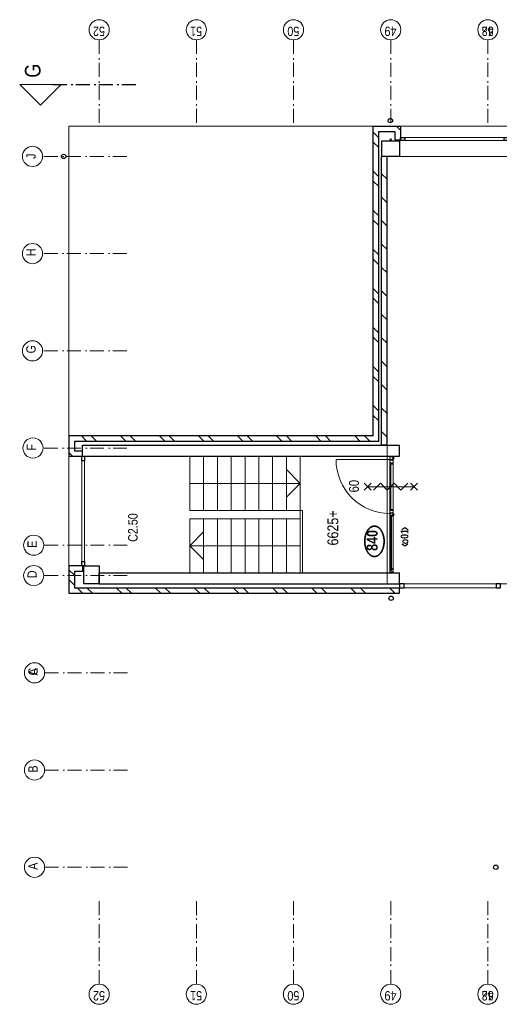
# Model space of a CAD drawing. Header units: millimetres. Extents: x -46954 to 169732, y -26853 to 94136.
# Tile 9 of 174: x -45638 to -36951, y 12900 to 30726. Entities that reach past the tile are written whole.
import ezdxf
from ezdxf.enums import TextEntityAlignment as Align

# ---------------------------------------------------------------- set-up
doc = ezdxf.new("R2010")
doc.units = ezdxf.units.MM
doc.header["$LTSCALE"] = 400
doc.header["$PDMODE"] = 3
doc.header["$PDSIZE"] = 15
doc.linetypes.add('STYLE_06', pattern=[1.041641, 0.625, -0.208282, 0.069427, -0.138931])
for name, color, linetype, lineweight in [('BA-Brandveiligheid', 7, 'Continuous', 15), ('Binnenkozijnen', 140, 'Continuous', 15), ('Buitenkozijnen', 140, 'Continuous', 15), ('Detailaanduiding', 5, 'Continuous', 70), ('Kozijnmerken', 43, 'Continuous', 9), ('mat-baksteen', 5, 'Continuous', 25), ('mat-beton (ihwg)', 5, 'Continuous', 25), ('mat-glas-vert', 140, 'Continuous', 15), ('mat-kalkzandsteen', 5, 'Continuous', 25), ('MAT-kit', 140, 'Continuous', 5), ('mat-kunststof', 43, 'Continuous', 9), ('mat-staal', 5, 'Continuous', 25), ('None', 7, 'Continuous', 9), ('Ruimtenummers', 5, 'Continuous', 25), ('Tekst', 140, 'Continuous', 15)]:
    doc.layers.add(name, color=color, linetype=linetype, lineweight=lineweight)
doc.styles.add('Arial Narrow', font='ARIALN.TTF', dxfattribs={"height": 222.25})
doc.styles.add('Arial Narrow (bold)', font='ARIALNB.TTF', dxfattribs={"height": 172.861111})
doc.styles.get("Standard").update_dxf_attribs({"font": 'arial.ttf'})

# ---------------------------------------------------------------- blocks, each defined once
blk = doc.blocks.new('*X300')
at = {"layer": 'None', "lineweight": 5}
blk.add_line((-9789, 34850), (-10769, 34850), dxfattribs=at)
blk = doc.blocks.new('*U301')
at = {"layer": 'mat-kunststof', "lineweight": 9}
blk.add_lwpolyline([(-10809, 34830), (-10799, 34830), (-10799, 34860), (-10809, 34860)], close=True, dxfattribs=at)
at = {"layer": 'None', "lineweight": 9}
blk.add_lwpolyline([(-10809, 34830), (-10799, 34860), (-10809, 34860), (-10799, 34830)], dxfattribs=at)
blk = doc.blocks.new('*U302')
at = {"layer": 'MAT-kit', "color": 9, "linetype": 'Continuous', "lineweight": 5}
for points in [[(-10809, 34873), (-10804, 34871), (-10799, 34873), (-10799, 34867), (-10799, 34860), (-10804, 34860), (-10809, 34860), (-10809, 34867), (-10809, 34873)], [(-10809, 34818), (-10804, 34820), (-10799, 34818), (-10799, 34824), (-10799, 34830), (-10804, 34830), (-10809, 34830), (-10809, 34824), (-10809, 34818)]]:
    blk.add_open_spline(points, degree=2, knots=[0, 0, 0, 0.229184, 0.229184, 0.5027, 0.5027, 0.726485, 0.726485, 1, 1, 1], dxfattribs=at)
at = {"layer": 'None', "color": 7}
blk.add_blockref('*U301', (0, 0), dxfattribs=at)
blk = doc.blocks.new('jan404.129')
at = {"layer": 'None', "lineweight": 15, "flags": 128}
for points in [[(-10, 14.85), (-10, -24.79), (10, -24.79), (10, 14.85)], [(8.5, 13.35), (8.5, -23.29), (-8.5, -23.29), (-8.5, 13.35)]]:
    blk.add_lwpolyline(points, close=True, dxfattribs=at)
blk = doc.blocks.new('*U303')
at = {"layer": 'None', "color": 7, "linetype": 'Continuous', "lineweight": 15}
for p, q in [((-10798.9, 34873.5), (-10798.9, 34816.5)), ((-10731, 34875), (-10797.4, 34875)), ((-10797.4, 34873.5), (-10797.4, 34816.5)), ((-10749.5, 34873.5), (-10797.4, 34873.5)), ((-10797.4, 34816.5), (-10751, 34816.5)), ((-10797.4, 34815), (-10751, 34815)), ((-10751, 34816.5), (-10751, 34872)), ((-10731, 34873.5), (-10749.5, 34873.5)), ((-10749.5, 34816.5), (-10749.5, 34872)), ((-10749.5, 34872), (-10731, 34872))]:
    blk.add_line(p, q, dxfattribs=at)
for centre, start, end in [((-10797.4, 34873.5), 90, 180), ((-10797.4, 34816.5), 180, 270), ((-10749.5, 34872), 90, 180), ((-10751, 34816.5), 270, 0), ((-10731, 34873.5), 0, 90), ((-10731, 34873.5), 270, 0)]:
    blk.add_arc(centre, 1.5, start, end, dxfattribs=at)
at = {"layer": 'None', "linetype": 'Continuous', "lineweight": 5}
blk.add_point((-10798.9, 34840), dxfattribs=at)
at = {"layer": 'mat-staal', "color": 7, "xscale": -1, "rotation": 180}
blk.add_blockref('jan404.129', (-10738.9, 34829.9), dxfattribs=at)
blk = doc.blocks.new('*U304')
at = {"layer": 'None', "color": 7, "linetype": 'Continuous', "lineweight": 15}
for p, q in [((-8772, 34817), (-8771, 34818)), ((-8772, 34816), (-8772, 34817)), ((-8772, 34816), (-8771, 34815)), ((-8772, 34816), (-8772, 34816)), ((-8771, 34818), (-8770, 34818)), ((-8771, 34815), (-8770, 34815)), ((-8751, 34818), (-8770, 34818)), ((-8770, 34816), (-8751, 34816)), ((-8770, 34815), (-8739, 34815)), ((-8759, 34867), (-8758, 34868)), ((-8759, 34866), (-8759, 34867)), ((-8759, 34866), (-8759, 34834)), ((-8759, 34834), (-8759, 34823)), ((-8759, 34823), (-8758, 34822)), ((-8759, 34823), (-8759, 34823)), ((-8758, 34868), (-8757, 34868)), ((-8758, 34822), (-8757, 34822)), ((-8749, 34868), (-8757, 34868)), ((-8749, 34866), (-8757, 34866)), ((-8757, 34866), (-8757, 34834)), ((-8757, 34834), (-8757, 34823)), ((-8757, 34823), (-8751, 34823)), ((-8757, 34822), (-8751, 34822)), ((-8750, 34823), (-8751, 34823)), ((-8751, 34822), (-8750, 34822)), ((-8750, 34818), (-8751, 34818)), ((-8750, 34817), (-8751, 34816)), ((-8751, 34816), (-8739, 34816)), ((-8749, 34823), (-8750, 34823)), ((-8750, 34822), (-8750, 34821)), ((-8750, 34822), (-8750, 34822)), ((-8750, 34821), (-8749, 34821)), ((-8750, 34819), (-8750, 34818)), ((-8749, 34819), (-8750, 34819)), ((-8750, 34818), (-8750, 34818)), ((-8749, 34817), (-8750, 34817)), ((-8749, 34874), (-8748, 34875)), ((-8749, 34873), (-8749, 34874)), ((-8749, 34873), (-8749, 34868)), ((-8748, 34867), (-8749, 34866)), ((-8748, 34822), (-8749, 34823)), ((-8749, 34821), (-8749, 34820)), ((-8749, 34820), (-8749, 34819)), ((-8749, 34820), (-8749, 34820)), ((-8749, 34819), (-8749, 34819)), ((-8748, 34818), (-8749, 34817)), ((-8748, 34875), (-8747, 34875)), ((-8747, 34868), (-8748, 34867)), ((-8748, 34867), (-8748, 34867)), ((-8748, 34822), (-8748, 34822)), ((-8748, 34821), (-8748, 34822)), ((-8747, 34820), (-8748, 34821)), ((-8747, 34820), (-8748, 34819)), ((-8748, 34819), (-8748, 34818)), ((-8748, 34818), (-8748, 34818)), ((-8739, 34875), (-8747, 34875)), ((-8747, 34873), (-8747, 34868)), ((-8739, 34873), (-8747, 34873)), ((-8710, 34875), (-8739, 34875)), ((-8710, 34873), (-8739, 34873)), ((-8739, 34816), (-8710, 34816)), ((-8739, 34815), (-8710, 34815)), ((-8710, 34875), (-8709, 34874)), ((-8710, 34875), (-8710, 34875)), ((-8710, 34834), (-8710, 34873)), ((-8710, 34816), (-8710, 34834)), ((-8709, 34816), (-8710, 34815)), ((-8710, 34815), (-8710, 34815)), ((-8709, 34874), (-8709, 34873)), ((-8709, 34834), (-8709, 34873)), ((-8709, 34816), (-8709, 34834)), ((-8709, 34816), (-8709, 34816))]:
    blk.add_line(p, q, dxfattribs=at)
blk = doc.blocks.new('*U305')
at = {"layer": 'None', "linetype": 'Continuous', "lineweight": 5}
blk.add_point((-8737, 34815), dxfattribs=at)
at = {"layer": 'None', "color": 7}
blk.add_blockref('*U304', (0, 0), dxfattribs=at)
blk = doc.blocks.new('*U306')
at = {"layer": 'None', "color": 7, "linetype": 'Continuous', "lineweight": 15}
for p, q in [((-8839, 34874), (-8838, 34875)), ((-8755, 34875), (-8839, 34875)), ((-8839, 34873), (-8839, 34874)), ((-8839, 34873), (-8839, 34873)), ((-8838, 34872), (-8839, 34873)), ((-8775, 34873), (-8839, 34873)), ((-8838, 34875), (-8837, 34875)), ((-8837, 34872), (-8838, 34872)), ((-8819, 34875), (-8837, 34875)), ((-8819, 34873), (-8837, 34873)), ((-8837, 34872), (-8819, 34872)), ((-8837, 34815), (-8778, 34815)), ((-8819, 34873), (-8818, 34873)), ((-8819, 34872), (-8819, 34854)), ((-8819, 34854), (-8819, 34816)), ((-8819, 34816), (-8818, 34815)), ((-8819, 34816), (-8819, 34816)), ((-8818, 34873), (-8817, 34872)), ((-8818, 34873), (-8818, 34873)), ((-8818, 34815), (-8817, 34815)), ((-8817, 34872), (-8817, 34854)), ((-8817, 34854), (-8817, 34816)), ((-8817, 34816), (-8778, 34816)), ((-8778, 34872), (-8777, 34872)), ((-8778, 34871), (-8778, 34872)), ((-8778, 34870), (-8778, 34871)), ((-8778, 34870), (-8778, 34869)), ((-8778, 34869), (-8778, 34868)), ((-8778, 34868), (-8777, 34868)), ((-8778, 34823), (-8777, 34823)), ((-8778, 34823), (-8778, 34823)), ((-8778, 34822), (-8778, 34823)), ((-8778, 34816), (-8778, 34822)), ((-8777, 34816), (-8778, 34815)), ((-8778, 34815), (-8778, 34815)), ((-8777, 34873), (-8776, 34873)), ((-8777, 34872), (-8777, 34873)), ((-8777, 34871), (-8776, 34871)), ((-8777, 34870), (-8777, 34871)), ((-8777, 34870), (-8777, 34870)), ((-8777, 34869), (-8777, 34870)), ((-8777, 34869), (-8777, 34869)), ((-8776, 34869), (-8777, 34869)), ((-8777, 34868), (-8777, 34867)), ((-8777, 34867), (-8776, 34867)), ((-8777, 34823), (-8768, 34823)), ((-8777, 34822), (-8768, 34822)), ((-8777, 34816), (-8777, 34822)), ((-8777, 34816), (-8777, 34816)), ((-8776, 34873), (-8775, 34873)), ((-8776, 34872), (-8775, 34872)), ((-8776, 34871), (-8776, 34872)), ((-8776, 34868), (-8776, 34869)), ((-8775, 34868), (-8776, 34868)), ((-8776, 34867), (-8775, 34866)), ((-8775, 34873), (-8755, 34873)), ((-8775, 34872), (-8775, 34872)), ((-8775, 34872), (-8755, 34872)), ((-8775, 34868), (-8775, 34868)), ((-8768, 34868), (-8775, 34868)), ((-8768, 34866), (-8775, 34866)), ((-8768, 34868), (-8767, 34867)), ((-8768, 34868), (-8768, 34868)), ((-8768, 34854), (-8768, 34866)), ((-8768, 34823), (-8768, 34854)), ((-8767, 34823), (-8768, 34822)), ((-8768, 34822), (-8768, 34822)), ((-8767, 34867), (-8767, 34866)), ((-8767, 34854), (-8767, 34866)), ((-8767, 34823), (-8767, 34854)), ((-8767, 34823), (-8767, 34823)), ((-8755, 34875), (-8755, 34875)), ((-8754, 34874), (-8755, 34875)), ((-8754, 34873), (-8755, 34872)), ((-8755, 34872), (-8755, 34872)), ((-8754, 34873), (-8754, 34874)), ((-8754, 34873), (-8754, 34873))]:
    blk.add_line(p, q, dxfattribs=at)
at = {"layer": 'mat-staal', "color": 7, "xscale": -1, "rotation": 180}
blk.add_blockref('jan404.129', (-8829, 34830), dxfattribs=at)
blk = doc.blocks.new('*U307')
at = {"layer": 'None'}
blk.add_blockref('*U306', (0, 0), dxfattribs=at)
blk = doc.blocks.new('*U308')
at = {"layer": 'mat-kunststof', "lineweight": 9}
blk.add_lwpolyline([(-8699, 34830), (-8709, 34830), (-8709, 34860), (-8699, 34860)], close=True, dxfattribs=at)
at = {"layer": 'None', "lineweight": 9}
blk.add_lwpolyline([(-8699, 34830), (-8709, 34860), (-8699, 34860), (-8709, 34830)], dxfattribs=at)
blk = doc.blocks.new('*U309')
at = {"layer": 'MAT-kit', "color": 9, "linetype": 'Continuous', "lineweight": 5}
for points in [[(-8699, 34873), (-8704, 34871), (-8709, 34873), (-8709, 34867), (-8709, 34860), (-8704, 34860), (-8699, 34860), (-8699, 34867), (-8699, 34873)], [(-8699, 34818), (-8704, 34820), (-8709, 34818), (-8709, 34824), (-8709, 34830), (-8704, 34830), (-8699, 34830), (-8699, 34824), (-8699, 34818)]]:
    blk.add_open_spline(points, degree=2, knots=[0, 0, 0, 0.229184, 0.229184, 0.5027, 0.5027, 0.726485, 0.726485, 1, 1, 1], dxfattribs=at)
at = {"layer": 'None', "color": 7}
blk.add_blockref('*U308', (0, 0), dxfattribs=at)
blk = doc.blocks.new('*U310')
at = {"layer": 'None', "color": 7, "linetype": 'Continuous', "lineweight": 15}
for p, q in [((-9784, 34874), (-9783, 34875)), ((-9784, 34873), (-9784, 34874)), ((-9784, 34873), (-9783, 34872)), ((-9784, 34873), (-9784, 34873)), ((-9784, 34873), (-9754, 34873)), ((-9783, 34875), (-9782, 34875)), ((-9783, 34872), (-9782, 34872)), ((-9782, 34875), (-9754, 34875)), ((-9782, 34873), (-9764, 34873)), ((-9764, 34872), (-9782, 34872)), ((-9763, 34873), (-9764, 34873)), ((-9764, 34834), (-9764, 34872)), ((-9764, 34816), (-9764, 34834)), ((-9764, 34816), (-9763, 34815)), ((-9764, 34816), (-9764, 34816)), ((-9763, 34873), (-9763, 34873)), ((-9762, 34872), (-9763, 34873)), ((-9763, 34815), (-9762, 34815)), ((-9754, 34815), (-9763, 34815)), ((-9762, 34834), (-9762, 34872)), ((-9762, 34816), (-9762, 34834)), ((-9754, 34816), (-9762, 34816)), ((-9754, 34875), (-9740, 34875)), ((-9754, 34873), (-9740, 34873)), ((-9736, 34816), (-9754, 34816)), ((-9717, 34815), (-9754, 34815)), ((-9739, 34875), (-9740, 34875)), ((-9740, 34873), (-9740, 34868)), ((-9740, 34868), (-9740, 34867)), ((-9740, 34867), (-9739, 34867)), ((-9740, 34821), (-9739, 34822)), ((-9740, 34820), (-9740, 34821)), ((-9740, 34820), (-9740, 34819)), ((-9740, 34819), (-9739, 34818)), ((-9739, 34874), (-9739, 34875)), ((-9738, 34873), (-9739, 34874)), ((-9739, 34867), (-9738, 34866)), ((-9739, 34822), (-9738, 34823)), ((-9739, 34822), (-9739, 34822)), ((-9739, 34818), (-9738, 34817)), ((-9739, 34818), (-9739, 34818)), ((-9738, 34873), (-9738, 34868)), ((-9738, 34868), (-9730, 34868)), ((-9738, 34866), (-9730, 34866)), ((-9738, 34823), (-9737, 34823)), ((-9737, 34822), (-9738, 34821)), ((-9738, 34821), (-9738, 34820)), ((-9738, 34821), (-9738, 34821)), ((-9738, 34820), (-9738, 34819)), ((-9738, 34820), (-9738, 34820)), ((-9738, 34819), (-9737, 34818)), ((-9738, 34819), (-9738, 34819)), ((-9738, 34819), (-9738, 34819)), ((-9738, 34817), (-9737, 34817)), ((-9737, 34823), (-9736, 34823)), ((-9737, 34822), (-9737, 34822)), ((-9736, 34822), (-9737, 34822)), ((-9737, 34818), (-9736, 34818)), ((-9737, 34818), (-9737, 34818)), ((-9737, 34817), (-9736, 34816)), ((-9730, 34823), (-9736, 34823)), ((-9730, 34822), (-9736, 34822)), ((-9736, 34818), (-9717, 34818)), ((-9717, 34816), (-9736, 34816)), ((-9735, 34875), (-9734, 34875)), ((-9735, 34874), (-9735, 34875)), ((-9735, 34873), (-9735, 34874)), ((-9735, 34873), (-9735, 34872)), ((-9735, 34873), (-9735, 34873)), ((-9735, 34872), (-9734, 34872)), ((-9734, 34875), (-9659, 34875)), ((-9714, 34873), (-9734, 34873)), ((-9714, 34872), (-9734, 34872)), ((-9729, 34868), (-9730, 34868)), ((-9730, 34866), (-9730, 34834)), ((-9730, 34834), (-9730, 34823)), ((-9729, 34822), (-9730, 34822)), ((-9729, 34867), (-9729, 34868)), ((-9728, 34866), (-9729, 34867)), ((-9729, 34823), (-9729, 34822)), ((-9728, 34823), (-9729, 34823)), ((-9728, 34866), (-9728, 34834)), ((-9728, 34834), (-9728, 34823)), ((-9722, 34868), (-9722, 34867)), ((-9721, 34868), (-9722, 34868)), ((-9722, 34867), (-9722, 34866)), ((-9722, 34854), (-9722, 34866)), ((-9722, 34823), (-9722, 34854)), ((-9722, 34823), (-9722, 34822)), ((-9722, 34823), (-9722, 34823)), ((-9722, 34822), (-9721, 34822)), ((-9721, 34868), (-9714, 34868)), ((-9721, 34866), (-9714, 34866)), ((-9721, 34854), (-9721, 34866)), ((-9721, 34823), (-9721, 34854)), ((-9712, 34823), (-9721, 34823)), ((-9712, 34822), (-9721, 34822)), ((-9716, 34818), (-9717, 34818)), ((-9716, 34815), (-9717, 34815)), ((-9716, 34817), (-9716, 34818)), ((-9715, 34816), (-9716, 34817)), ((-9716, 34816), (-9716, 34815)), ((-9715, 34816), (-9716, 34816)), ((-9714, 34873), (-9714, 34873)), ((-9713, 34873), (-9714, 34873)), ((-9714, 34873), (-9659, 34873)), ((-9714, 34872), (-9714, 34872)), ((-9713, 34872), (-9714, 34872)), ((-9714, 34868), (-9713, 34868)), ((-9714, 34868), (-9714, 34868)), ((-9714, 34867), (-9714, 34866)), ((-9713, 34867), (-9714, 34867)), ((-9712, 34872), (-9713, 34873)), ((-9713, 34871), (-9713, 34872)), ((-9713, 34871), (-9713, 34871)), ((-9713, 34870), (-9713, 34871)), ((-9712, 34870), (-9713, 34870)), ((-9713, 34869), (-9712, 34870)), ((-9713, 34869), (-9713, 34869)), ((-9713, 34869), (-9713, 34869)), ((-9713, 34868), (-9713, 34869)), ((-9712, 34868), (-9713, 34867)), ((-9711, 34872), (-9712, 34872)), ((-9711, 34868), (-9712, 34868)), ((-9712, 34823), (-9712, 34823)), ((-9711, 34823), (-9712, 34823)), ((-9712, 34816), (-9712, 34822)), ((-9712, 34816), (-9712, 34815)), ((-9712, 34816), (-9712, 34816)), ((-9712, 34815), (-9711, 34815)), ((-9711, 34871), (-9711, 34872)), ((-9711, 34870), (-9711, 34871)), ((-9711, 34870), (-9711, 34869)), ((-9711, 34869), (-9711, 34868)), ((-9711, 34822), (-9711, 34823)), ((-9711, 34816), (-9711, 34822)), ((-9660, 34816), (-9711, 34816)), ((-9660, 34815), (-9711, 34815)), ((-9680, 34873), (-9680, 34872)), ((-9680, 34873), (-9680, 34873)), ((-9679, 34873), (-9680, 34873)), ((-9680, 34872), (-9680, 34854)), ((-9680, 34854), (-9680, 34816)), ((-9679, 34816), (-9680, 34815)), ((-9680, 34815), (-9680, 34815)), ((-9679, 34875), (-9660, 34875)), ((-9679, 34873), (-9660, 34873)), ((-9660, 34872), (-9679, 34872)), ((-9679, 34872), (-9679, 34854)), ((-9679, 34854), (-9679, 34816)), ((-9679, 34816), (-9679, 34816)), ((-9660, 34875), (-9660, 34875)), ((-9659, 34874), (-9660, 34875)), ((-9660, 34872), (-9659, 34873)), ((-9660, 34872), (-9660, 34872)), ((-9659, 34873), (-9659, 34874)), ((-9659, 34873), (-9659, 34873))]:
    blk.add_line(p, q, dxfattribs=at)
at = {"layer": 'None', "linetype": 'Continuous', "lineweight": 5}
blk.add_point((-9756, 34815), dxfattribs=at)
at = {"layer": 'mat-staal', "color": 7, "rotation": 180}
for p in [(-9774, 34830), (-9669, 34830)]:
    blk.add_blockref('jan404.129', p, dxfattribs=at)
blk = doc.blocks.new('*U311')
at = {"layer": 'mat-glas-vert', "color": 140, "lineweight": 15}
for points in [[(-9789, 34848), (-10769, 34848), (-10769, 34856), (-9789, 34856)], [(-9772, 34858), (-10739, 34858), (-10739, 34868), (-9772, 34868)], [(-8829, 34858), (-9671, 34858), (-9671, 34868), (-8829, 34868)]]:
    blk.add_lwpolyline(points, close=True, dxfattribs=at)
at = {"layer": 'None', "color": 43, "linetype": 'Continuous', "lineweight": 9}
blk.add_line((-8759, 34873), (-8759, 35850), dxfattribs=at)
at = {"layer": 'None', "lineweight": 9}
blk.add_lwpolyline([(-10799, 34815), (-10799, 34875), (-8709, 34875), (-8709, 34815)], close=True, dxfattribs=at)
at = {"layer": 'None', "color": 43, "linetype": 'Continuous', "lineweight": 9}
blk.add_arc((-8759, 34874), 976, 89.9877, 180.0459, dxfattribs=at)
at = {"layer": 'mat-glas-vert', "color": 140}
blk.add_blockref('*X300', (0, 0), dxfattribs=at)
at = {"layer": 'mat-staal', "color": 7}
for name in ['*U302', '*U309']:
    blk.add_blockref(name, (0, 0), dxfattribs=at)
at = {"layer": 'None', "color": 7}
for name in ['*U303', '*U310', '*U307', '*U305']:
    blk.add_blockref(name, (0, 0), dxfattribs=at)
blk = doc.blocks.new('060min zelfsluitend Y')
at = {"layer": 'BA-Brandveiligheid', "color": 7, "linetype": 'Continuous', "lineweight": 15}
for p, q in [((-62, 477), (62, 353)), ((62, 477), (-62, 353)), ((-62, -484), (62, -360)), ((62, -484), (-62, -360))]:
    blk.add_line(p, q, dxfattribs=at)
at = {"layer": 'None', "color": 7, "linetype": 'Continuous', "lineweight": 15}
for p, q in [((0, -422), (0, 415)), ((62, 185), (-62, 309)), ((62, 185), (-62, 62)), ((62, -62), (-62, 62)), ((62, -62), (-62, -185)), ((62, -309), (-62, -185))]:
    blk.add_line(p, q, dxfattribs=at)
at = {"layer": 'BA-Brandveiligheid', "color": 43, "insert": (-103, 753), "char_height": 177.8, "attachment_point": 1, "style": 'Arial Narrow'}
blk.add_mtext('60', dxfattribs=at)
blk = doc.blocks.new('Kolom 280x320')
at = {"layer": 'mat-beton (ihwg)', "lineweight": 25}
blk.add_lwpolyline([(-300, 160), (-20, 160), (-20, -160), (-300, -160)], close=True, dxfattribs=at)
at = {"layer": 'None', "color": 92, "linetype": 'Continuous', "lineweight": 5}
blk.add_point((0, 0), dxfattribs=at)
blk = doc.blocks.new('*X937')
at = {"layer": 'None', "lineweight": 9}
for p, q in [((-11029, 40590), (-10929, 40690)), ((-10852, 40590), (-10752, 40690))]:
    blk.add_line(p, q, dxfattribs=at)
blk = doc.blocks.new('*X938')
at = {"layer": 'None', "lineweight": 9}
for p, q in [((-11179, 40440), (-11079, 40540)), ((-11179, 40263), (-11079, 40363)), ((-11179, 39733), (-11079, 39833)), ((-11179, 39556), (-11079, 39656)), ((-11179, 39026), (-11079, 39126)), ((-11179, 38849), (-11079, 38949)), ((-11179, 38319), (-11079, 38419)), ((-11179, 38142), (-11079, 38242)), ((-11179, 37611), (-11079, 37711)), ((-11179, 37435), (-11079, 37535)), ((-11179, 36904), (-11079, 37004)), ((-11179, 36728), (-11079, 36828)), ((-11179, 36197), (-11079, 36297)), ((-11179, 36021), (-11079, 36121)), ((-11179, 35490), (-11079, 35590)), ((-11179, 35314), (-11079, 35414)), ((-11179, 34783), (-11079, 34883)), ((-11086, 34700), (-11079, 34707))]:
    blk.add_line(p, q, dxfattribs=at)
blk = doc.blocks.new('*X939')
at = {"layer": 'None', "lineweight": 9}
blk.add_line((-8665, 40656), (-8631, 40690), dxfattribs=at)
blk = doc.blocks.new('*X940')
at = {"layer": 'None', "lineweight": 9}
blk.add_line((-8699, 40622), (-8665, 40656), dxfattribs=at)
blk = doc.blocks.new('*X941')
at = {"layer": 'None', "lineweight": 9}
blk.add_line((-2755, 34721), (-2719, 34758), dxfattribs=at)
blk = doc.blocks.new('*U24')
at = {"layer": 'Buitenkozijnen', "lineweight": 15}
for p, q in [((0, 25), (1985, 25)), ((0, -25), (0, 25)), ((1985, -25), (1985, 25)), ((0, -25), (1985, -25))]:
    blk.add_line(p, q, dxfattribs=at)
blk = doc.blocks.new('Gevelpui best 1985')
at = {"layer": 'Buitenkozijnen', "color": 43, "lineweight": 9}
blk.add_line((0, 260), (1985, 260), dxfattribs=at)
at = {"layer": 'Buitenkozijnen', "color": 92, "lineweight": 25}
for points in [[(0, -25), (0, 25), (80, 25), (80, -25)], [(1905, -25), (1905, 25), (1985, 25), (1985, -25)]]:
    blk.add_lwpolyline(points, close=True, dxfattribs=at)
at = {"layer": 'Buitenkozijnen'}
blk.add_blockref('*U24', (0, 0), dxfattribs=at)
blk = doc.blocks.new('*X965')
at = {"layer": 'None', "lineweight": 9}
blk.add_line((-2792, 34685), (-2755, 34721), dxfattribs=at)
blk = doc.blocks.new('*U26')
at = {"layer": 'Buitenkozijnen', "lineweight": 15}
for p, q in [((-10, 0), (-10, -1960)), ((-10, 0), (40, 0)), ((40, 0), (40, -1960)), ((-10, -1960), (40, -1960))]:
    blk.add_line(p, q, dxfattribs=at)
blk = doc.blocks.new('Gevelpui best 1960')
at = {"layer": 'Buitenkozijnen', "color": 43, "lineweight": 9}
blk.add_line((250, 0), (250, -1960), dxfattribs=at)
at = {"layer": 'Buitenkozijnen', "color": 92, "lineweight": 25}
for points in [[(-10, 0), (40, 0), (40, -80), (-10, -80)], [(-10, -1880), (40, -1880), (40, -1960), (-10, -1960)]]:
    blk.add_lwpolyline(points, close=True, dxfattribs=at)
at = {"layer": 'Buitenkozijnen'}
blk.add_blockref('*U26', (0, 0), dxfattribs=at)
blk = doc.blocks.new('*U971')
at = {"layer": 'Buitenkozijnen', "lineweight": 15}
for p, q in [((-11079, 34700), (-11009, 34700)), ((-11079, 32870), (-11079, 34700)), ((-11009, 32870), (-11009, 34700)), ((-11079, 32870), (-11009, 32870))]:
    blk.add_line(p, q, dxfattribs=at)
blk = doc.blocks.new('*U972')
at = {"layer": 'Buitenkozijnen', "color": 92, "lineweight": 25}
for points in [[(-11009, 34700), (-11079, 34700), (-11079, 34617), (-11009, 34617)], [(-11009, 32953), (-11079, 32953), (-11079, 32870), (-11009, 32870)]]:
    blk.add_lwpolyline(points, close=True, dxfattribs=at)
at = {"layer": 'Buitenkozijnen'}
blk.add_blockref('*U971', (0, 0), dxfattribs=at)
blk = doc.blocks.new('*X1025')
at = {"layer": 'None', "lineweight": 9}
for p, q in [((-8429, 40361), (-8329, 40461)), ((-8429, 40185), (-8329, 40285)), ((-8429, 39654), (-8329, 39754)), ((-8429, 39478), (-8329, 39578)), ((-8429, 38947), (-8329, 39047)), ((-8429, 38771), (-8329, 38871)), ((-8429, 38240), (-8329, 38340)), ((-8429, 38064), (-8329, 38164)), ((-8429, 37533), (-8329, 37633)), ((-8429, 37357), (-8329, 37457)), ((-8429, 36826), (-8329, 36926)), ((-8429, 36650), (-8329, 36750)), ((-8429, 36119), (-8329, 36219)), ((-8429, 35942), (-8329, 36042)), ((-8429, 35412), (-8329, 35512)), ((-8429, 35235), (-8329, 35335))]:
    blk.add_line(p, q, dxfattribs=at)
blk = doc.blocks.new('*X1026')
at = {"layer": 'None', "lineweight": 9}
for p, q in [((-8350, 34925), (-8250, 35025)), ((-7926, 34925), (-7826, 35025)), ((-7501, 34925), (-7401, 35025)), ((-7077, 34925), (-6977, 35025)), ((-6653, 34925), (-6553, 35025)), ((-6229, 34925), (-6129, 35025)), ((-5804, 34925), (-5704, 35025)), ((-5380, 34925), (-5280, 35025)), ((-4956, 34925), (-4856, 35025)), ((-4532, 34925), (-4432, 35025)), ((-4107, 34925), (-4007, 35025)), ((-3683, 34925), (-3583, 35025))]:
    blk.add_line(p, q, dxfattribs=at)
blk = doc.blocks.new('*X1027')
at = {"layer": 'None', "lineweight": 9}
for p, q in [((-8059, 35075), (-7959, 35175)), ((-7882, 35075), (-7782, 35175)), ((-7351, 35075), (-7251, 35175)), ((-7175, 35075), (-7075, 35175)), ((-6644, 35075), (-6544, 35175)), ((-6468, 35075), (-6368, 35175)), ((-5937, 35075), (-5837, 35175)), ((-5761, 35075), (-5661, 35175)), ((-5230, 35075), (-5130, 35175)), ((-5054, 35075), (-4954, 35175)), ((-4523, 35075), (-4423, 35175)), ((-4347, 35075), (-4247, 35175)), ((-3816, 35075), (-3716, 35175)), ((-3639, 35075), (-3539, 35175)), ((-3109, 35075), (-3009, 35175)), ((-2932, 35075), (-2832, 35175))]:
    blk.add_line(p, q, dxfattribs=at)
blk = doc.blocks.new('HWA')
at = {"layer": 'None', "color": 92, "linetype": 'Continuous', "lineweight": 25}
blk.add_circle((0, -74), 40, dxfattribs=at)
blk = doc.blocks.new('Kozijnmerk 50')
at = {"layer": 'Kozijnmerken', "color": 92, "linetype": 'Continuous', "lineweight": 25}
for points in [[(-132, 51), (-165, -6), (-132, -62)], [(132, 51), (165, -6), (132, -62)]]:
    blk.add_lwpolyline(points, dxfattribs=at)
at = {"layer": 'None', "color": 43, "style": 'Arial Narrow (bold)'}
blk.add_attdef('merk', text='', height=138, dxfattribs=at).set_placement((0, 0), align=Align.MIDDLE_CENTER)
blk = doc.blocks.new('Detail')
at = {"layer": 'Detailaanduiding', "color": 1, "linetype": 'Continuous', "lineweight": 35}
blk.add_open_spline([(-134, 154), (-70, 177), (77, 177), (141, 154), (205, 130), (242, 90), (278, 49), (278, 2), (278, -45), (242, -85), (205, -126), (141, -149), (77, -173), (-70, -173), (-134, -149), (-198, -126), (-235, -85), (-272, -45), (-272, 2), (-272, 49), (-235, 90), (-198, 130), (-134, 154)], degree=2, knots=[0, 0, 0, 0.097932, 0.195864, 0.195864, 0.280023, 0.280023, 0.347931, 0.347931, 0.415846, 0.415846, 0.5, 0.5, 0.597932, 0.695864, 0.695864, 0.780023, 0.780023, 0.847931, 0.847931, 0.915846, 0.915846, 1, 1, 1], dxfattribs=at)
at = {"layer": 'Detailaanduiding', "style": 'Arial Narrow (bold)'}
blk.add_attdef('Detail', text='', height=198, dxfattribs=at).set_placement((-170, 142), align=Align.TOP_LEFT)
at = {"layer": 'None', "color": 0, "flags": 1}
blk.add_attdef('Fragment', (-272, -528), '', height=198, dxfattribs=at)

msp = doc.modelspace()

# ---------------------------------------------------------------- linework, layer by layer
at = {"linetype": 'Continuous', "lineweight": 0, "flags": 128}
msp.add_lwpolyline([(-38982.73324, 28251.57274), (-38982.73324, 20511.61338), (-12327.73324, 20511.61338), (-12327.73324, 15381.57274), (-6961.73324, 15381.57274), (-6961.73324, 28251.57274), (-38982.73324, 28251.57274)], dxfattribs=at)
at = {"layer": 'mat-baksteen', "lineweight": 25}
for p, q in [((-39232.73324, 28801.57274), (-38742.73324, 28801.57274)), ((-39232.73324, 23191.61338), (-39232.73324, 28801.57274)), ((-39132.73324, 28701.57274), (-38842.73324, 28701.57274)), ((-39132.73324, 23091.61338), (-39132.73324, 28701.57274)), ((-38842.73324, 28701.57274), (-38842.73324, 28551.57274)), ((-38742.73324, 28801.57274), (-38742.73324, 28551.57274)), ((-38842.73324, 28551.57274), (-38742.73324, 28551.57274)), ((-44747.73324, 23191.61338), (-44747.73324, 22821.57274)), ((-39232.73324, 23191.61338), (-44747.73324, 23191.61338)), ((-44647.73324, 23091.61338), (-44647.73324, 22921.57274)), ((-39132.73324, 23091.61338), (-44647.73324, 23091.61338)), ((-44747.73324, 22821.57274), (-44497.73324, 22821.57274)), ((-44647.73324, 22921.57274), (-44497.73324, 22921.57274)), ((-44497.73324, 22821.57274), (-44497.73324, 22921.57274)), ((-44497.73324, 20836.57274), (-44747.73324, 20836.57274)), ((-44747.73324, 20836.57274), (-44747.73324, 20341.57274)), ((-44497.73324, 20736.57274), (-44647.73324, 20736.57274)), ((-44647.73324, 20736.57274), (-44647.73324, 20441.57274)), ((-44497.73324, 20836.57274), (-44497.73324, 20736.57274)), ((-44747.73324, 20341.57274), (-38757.73324, 20341.57274)), ((-44647.73324, 20441.57274), (-38757.73324, 20441.57274)), ((-38757.73324, 20341.57274), (-38757.73324, 20441.57274))]:
    msp.add_line(p, q, dxfattribs=at)
at = {"layer": 'mat-beton (ihwg)', "lineweight": 25}
for p, q in [((-44497.73324, 23021.57274), (-38757.73324, 23021.57274)), ((-44497.73324, 22821.57274), (-44497.73324, 23021.57274)), ((-38757.73324, 22821.57274), (-38757.73324, 23021.57274)), ((-44497.73324, 22821.57274), (-38757.73324, 22821.57274)), ((-44197.73324, 20711.61338), (-38757.73324, 20711.61338)), ((-44197.73324, 20511.61338), (-44197.73324, 20711.61338)), ((-38757.73324, 20511.61338), (-38757.73324, 20711.61338)), ((-44197.73324, 20511.61338), (-38757.73324, 20511.61338))]:
    msp.add_line(p, q, dxfattribs=at)
msp.add_lwpolyline([(-44197.73324, 20511.61338), (-44477.73324, 20511.61338), (-44477.73324, 20836.57274), (-44197.73324, 20836.57274)], close=True, dxfattribs=at)
at = {"layer": 'mat-kalkzandsteen', "lineweight": 25}
for p, q in [((-39082.73324, 23021.57274), (-39082.73324, 28251.57274)), ((-38982.73324, 23021.57274), (-38982.73324, 28251.57274)), ((-38982.73324, 23021.57274), (-39082.73324, 23021.57274))]:
    msp.add_line(p, q, dxfattribs=at)
at = {"layer": 'None', "color": 7, "linetype": 'STYLE_06', "lineweight": 9}
for p, q in [((-44197.73324, 30361.24818), (-44197.73324, 28861.24818)), ((-42437.73324, 30361.24818), (-42437.73324, 28861.24818)), ((-40677.73324, 30361.24818), (-40677.73324, 28861.24818)), ((-38917.73324, 30361.24818), (-38917.73324, 28861.24818)), ((-37157.73324, 30361.24818), (-37157.73324, 28861.24818)), ((-37157.73324, 30361.24818), (-37157.73324, 28861.24818)), ((-45198.47595, 28251.48285), (-43698.47595, 28251.48285)), ((-45198.47595, 26491.48285), (-43698.47595, 26491.48285)), ((-45198.47595, 24731.48285), (-43698.47595, 24731.48285)), ((-45195.75669, 22971.57274), (-43695.75669, 22971.57274)), ((-45191.28132, 21211.53741), (-43691.28132, 21211.53741)), ((-45191.28132, 20661.53741), (-43691.28132, 20661.53741)), ((-45186.27636, 18901.57537), (-43686.27636, 18901.57537)), ((-45186.27636, 18901.57537), (-43686.27636, 18901.57537)), ((-45186.27636, 17141.57537), (-43686.27636, 17141.57537)), ((-45186.27636, 15381.57537), (-43686.27636, 15381.57537)), ((-44197.73324, 13265.39602), (-44197.73324, 14765.39602)), ((-42437.73324, 13265.39602), (-42437.73324, 14765.39602)), ((-40677.73324, 13265.39602), (-40677.73324, 14765.39602)), ((-38917.73324, 13265.39602), (-38917.73324, 14765.39602)), ((-37157.73324, 13265.39602), (-37157.73324, 14765.39602)), ((-37157.73324, 13265.39602), (-37157.73324, 14765.39602))]:
    msp.add_line(p, q, dxfattribs=at)
at = {"layer": 'None', "color": 92, "linetype": 'STYLE_06', "lineweight": 25}
msp.add_line((-45035.9677, 29551.57235), (-43535.9677, 29551.57235), dxfattribs=at)
at = {"layer": 'None', "color": 43, "linetype": 'Continuous', "lineweight": 9}
for q in [(-40806.60173, 22581.57274), (-42556.60173, 22331.57274), (-40806.60173, 22081.57274)]:
    msp.add_line((-40556.60173, 22331.57274), q, dxfattribs=at)
at = {"layer": 'None', "color": 8, "linetype": 'Continuous', "lineweight": 5}
for p, q in [((-42556.60173, 21201.61338), (-42306.60173, 21451.61338)), ((-40556.60173, 21201.61338), (-42556.60173, 21201.61338)), ((-42556.60173, 21201.61338), (-42306.60173, 20951.61338))]:
    msp.add_line(p, q, dxfattribs=at)
at = {"layer": 'None', "color": 140, "linetype": 'Continuous', "lineweight": 15, "flags": 128}
msp.add_lwpolyline([(-45637.8427, 29551.57235), (-44887.8427, 29551.57235), (-45262.8427, 29176.57235)], close=True, dxfattribs=at)
at = {"layer": 'None', "color": 43, "linetype": 'Continuous', "lineweight": 9}
msp.add_lwpolyline([(-44747.73324, 23191.61338), (-44747.73324, 28801.57274), (-39232.73324, 28801.57274)], dxfattribs=at)
for points in [[(-42556.60173, 21841.57274), (-42556.60173, 22821.57274), (-42306.60173, 22821.57274), (-42306.60173, 21841.57274)], [(-42306.60173, 21841.57274), (-42306.60173, 22821.57274), (-42056.60173, 22821.57274), (-42056.60173, 21841.57274)], [(-42056.60173, 21841.57274), (-42056.60173, 22821.57274), (-41806.60173, 22821.57274), (-41806.60173, 21841.57274)], [(-41806.60173, 21841.57274), (-41806.60173, 22821.57274), (-41556.60173, 22821.57274), (-41556.60173, 21841.57274)], [(-41556.60173, 21841.57274), (-41556.60173, 22821.57274), (-41306.60173, 22821.57274), (-41306.60173, 21841.57274)], [(-41306.60173, 21841.57274), (-41306.60173, 22821.57274), (-41056.60173, 22821.57274), (-41056.60173, 21841.57274)], [(-41056.60173, 21841.57274), (-41056.60173, 22821.57274), (-40806.60173, 22821.57274), (-40806.60173, 21841.57274)], [(-40806.60173, 21841.57274), (-40806.60173, 22821.57274), (-40556.60173, 22821.57274), (-40556.60173, 21841.57274)]]:
    msp.add_lwpolyline(points, close=True, dxfattribs=at)
at = {"layer": 'None', "color": 140, "linetype": 'Continuous', "lineweight": 15}
msp.add_lwpolyline([(-40556.60173, 20711.61338), (-40556.60173, 21841.57274), (-40516.60173, 21841.57274), (-40516.60173, 20711.61338)], close=True, dxfattribs=at)
at = {"layer": 'None', "color": 8, "linetype": 'Continuous', "lineweight": 5}
for points in [[(-42556.60173, 20711.61338), (-42556.60173, 21691.61338), (-42306.60173, 21691.61338), (-42306.60173, 20711.61338)], [(-42306.60173, 20711.61338), (-42306.60173, 21691.61338), (-42056.60173, 21691.61338), (-42056.60173, 20711.61338)], [(-42056.60173, 20711.61338), (-42056.60173, 21691.61338), (-41806.60173, 21691.61338), (-41806.60173, 20711.61338)], [(-41806.60173, 20711.61338), (-41806.60173, 21691.61338), (-41556.60173, 21691.61338), (-41556.60173, 20711.61338)], [(-41556.60173, 20711.61338), (-41556.60173, 21691.61338), (-41306.60173, 21691.61338), (-41306.60173, 20711.61338)], [(-41306.60173, 20711.61338), (-41306.60173, 21691.61338), (-41056.60173, 21691.61338), (-41056.60173, 20711.61338)], [(-41056.60173, 20711.61338), (-41056.60173, 21691.61338), (-40806.60173, 21691.61338), (-40806.60173, 20711.61338)], [(-40806.60173, 20711.61338), (-40806.60173, 21691.61338), (-40556.60173, 21691.61338), (-40556.60173, 20711.61338)]]:
    msp.add_lwpolyline(points, close=True, dxfattribs=at)
at = {"layer": 'None', "color": 43, "linetype": 'Continuous', "lineweight": 9}
for centre in [(-44197.73324, 30543.8546), (-42437.73324, 30543.8546), (-40677.73324, 30543.8546), (-38917.73324, 30543.8546), (-37157.73324, 30543.8546), (-37157.73324, 30543.8546), (-45405.48154, 28251.48285), (-45405.48154, 26491.48285), (-45405.48154, 24731.48285), (-45397.32378, 22971.57274), (-45383.89766, 21211.53741), (-45383.89766, 20661.53741), (-45368.88278, 18901.57537), (-45368.88278, 18901.57537), (-45368.88278, 17141.57537), (-45368.88278, 15381.57537), (-44197.73324, 13082.7896), (-42437.73324, 13082.7896), (-40677.73324, 13082.7896), (-38917.73324, 13082.7896), (-37157.73324, 13082.7896), (-37157.73324, 13082.7896)]:
    msp.add_circle(centre, 182.60642, dxfattribs=at)

# ---------------------------------------------------------------- block references
at = {"layer": 'Buitenkozijnen', "color": 7, "rotation": 90}
for name, p in [('Gevelpui best 1960', (-38742.73324, 28551.57274)), ('Gevelpui best 1985', (-44487.96156, 20836.57274))]:
    msp.add_blockref(name, p, dxfattribs=at)
at = {"layer": 'Detailaanduiding', "color": 7, "rotation": 90}
msp.add_blockref('Detail', (-39210.3703, 21279.21666), dxfattribs=at).add_auto_attribs({'Detail': '840'})
at = {"layer": 'Kozijnmerken', "color": 7, "rotation": 90}
msp.add_blockref('Kozijnmerk 50', (-38667.18966, 21366.66243), dxfattribs=at).add_auto_attribs({'merk': 'o01'})
at = {"layer": 'mat-baksteen', "rotation": 90}
for name in ['*X941', '*X965', '*X1027', '*X1025', '*X939', '*X940', '*X937', '*X938']:
    msp.add_blockref(name, (-4057.73324, 31520.51338), dxfattribs=at)
at = {"layer": 'mat-beton (ihwg)', "color": 7, "rotation": 90}
msp.add_blockref('Kolom 280x320', (-38917.73324, 28551.57274), dxfattribs=at)
at = {"layer": 'mat-kalkzandsteen', "rotation": 90}
msp.add_blockref('*X1026', (-4057.73324, 31520.51338), dxfattribs=at)
at = {"layer": 'None', "color": 7}
for name, p, rotation in [('HWA', (-38917.73324, 28825.51338), 184.8870327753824), ('HWA', (-44767.73324, 28251.57274), 270), ('*U311', (-4057.73324, 31520.51338), 90), ('060min zelfsluitend Y', (-38919.58324, 22270.52274), 90), ('*U972', (-4057.73324, 31520.51338), 90), ('HWA', (-38917.73324, 20325.51338), 5.559059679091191), ('HWA', (-36939.73324, 15381.57274), 270)]:
    msp.add_blockref(name, p, dxfattribs=dict(at, rotation=rotation))

# ---------------------------------------------------------------- texts
at = {"layer": 'Binnenkozijnen', "color": 1, "insert": (-45542.8427, 29676.04266), "char_height": 282.22222, "attachment_point": 1, "rotation": 90, "style": 'Arial Narrow'}
msp.add_mtext('G', dxfattribs=at)
at = {"layer": 'None', "color": 8, "attachment_point": 1, "style": 'Arial Narrow'}
for s, insert, char_height, rotation in [('52', (-44093.73092, 30431.09701), 169.333333, 180), ('51', (-42333.73092, 30431.09701), 169.333333, 180), ('50', (-40573.73092, 30431.09701), 169.333333, 180), ('49', (-38813.73092, 30431.09701), 169.333333, 180), ('48', (-37053.73092, 30431.09701), 169.333333, 180), ('52', (-37053.73092, 30431.09701), 169.333333, 180), ('F', (-45510.08136, 22924.99651), 169.33333, 90), ('E', (-45496.47783, 21164.53398), 169.33333, 90.217245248), ('D', (-45496.47783, 20614.53398), 169.33333, 90.217245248), ('C', (-45481.46295, 18854.57193), 169.33333, 90.217245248), ('A', (-45481.46295, 18854.57193), 169.33333, 90.217245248), ('B', (-45481.46295, 17094.57193), 169.33333, 90.217245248), ('A', (-45481.46295, 15334.57193), 169.33333, 90.217245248), ('52', (-44093.73092, 12970.03201), 169.333333, 180), ('51', (-42333.73092, 12970.03201), 169.333333, 180), ('50', (-40573.73092, 12970.03201), 169.333333, 180), ('49', (-38813.73092, 12970.03201), 169.333333, 180), ('48', (-37053.73092, 12970.03201), 169.333333, 180), ('52', (-37053.73092, 12970.03201), 169.333333, 180)]:
    msp.add_mtext(s, dxfattribs=dict(at, insert=insert, char_height=char_height, rotation=rotation))
at = {"layer": 'None', "color": 8, "char_height": 169.33333, "width": 190.2106013, "attachment_point": 1, "rotation": 90.217245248, "style": 'Arial Narrow'}
for s, insert in [('J', (-45518.06172, 28204.47942)), ('H', (-45518.06172, 26444.47942)), ('G', (-45518.06172, 24684.47942))]:
    msp.add_mtext(s, dxfattribs=dict(at, insert=insert))
at = {"layer": 'Ruimtenummers', "insert": (-43672.29969, 21272.48194), "char_height": 169.333333, "attachment_point": 1, "rotation": 90, "style": 'Arial Narrow'}
msp.add_mtext('C2.50', dxfattribs=at)
at = {"layer": 'Tekst', "color": 92, "insert": (-40063.97038, 21206.79115), "char_height": 197.555556, "attachment_point": 1, "rotation": 90, "style": 'Arial Narrow'}
msp.add_mtext('6625+', dxfattribs=at)

doc.saveas('drawing.dxf')
